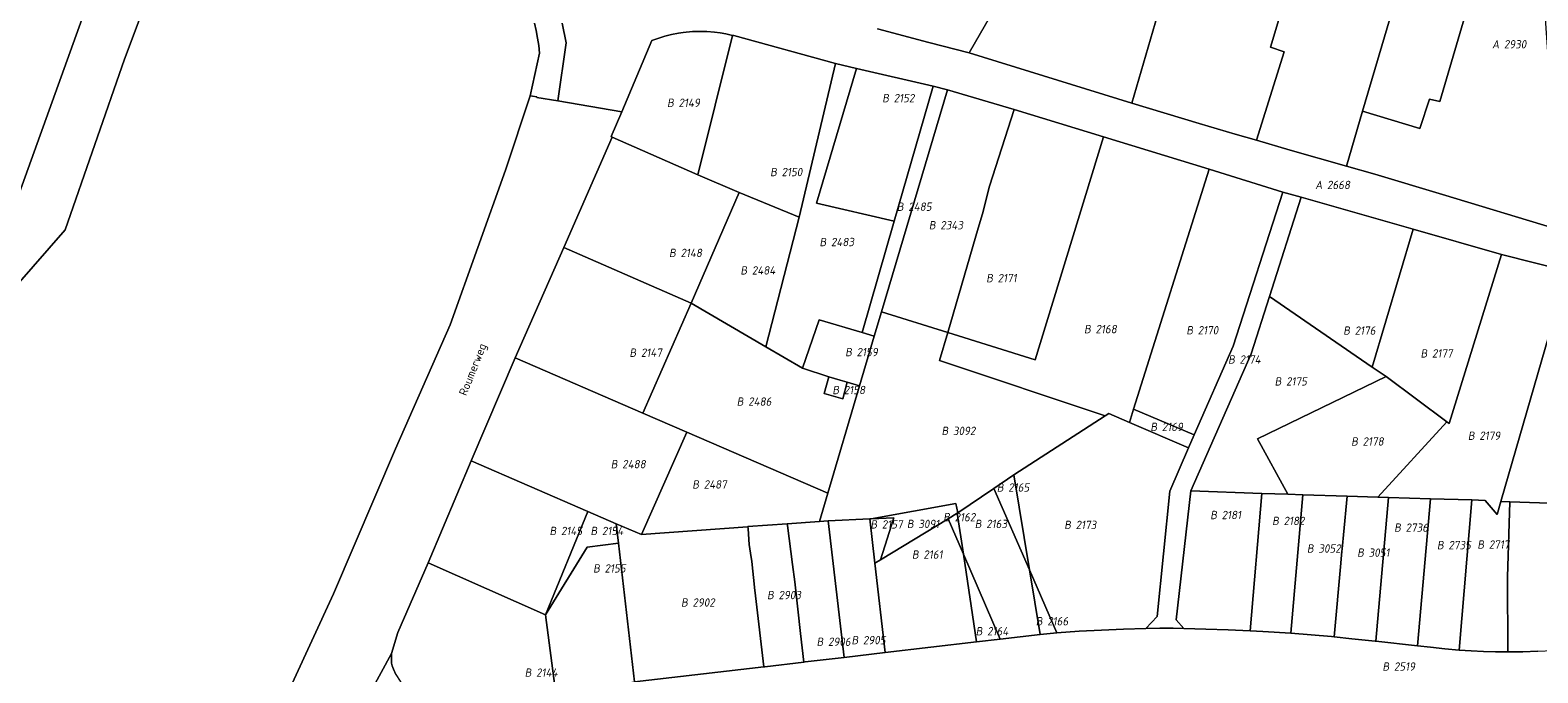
# Model space of a CAD drawing. Extents: x 184444 to 188300, y 345995 to 350408.
# Tile 32 of 43: x 186785 to 187109, y 348816 to 348954. Entities that reach past the tile are written whole.
import ezdxf
from ezdxf.enums import TextEntityAlignment as Align

# ---------------------------------------------------------------- set-up
doc = ezdxf.new("R2010")
doc.units = 0
for name, color, linetype, lineweight in [('B-WA-KG-GRENS_PERCEEL-GV', 30, 'Continuous', 18), ('B-WA-KG-GRENS_PERCEEL-S', 30, 'Continuous', 25), ('B-WA-OG-BEBOUWING_STRAATNAAM-T18', 10, 'Continuous', 18)]:
    doc.layers.add(name, color=color, linetype=linetype, lineweight=lineweight)
doc.styles.add('NLCS-ISO', font='NLCS-ISO.ttf', dxfattribs={"height": 1.8})
doc.styles.add('NLCS-ISO-M1000-T18', font='NLCS-ISO.ttf', dxfattribs={"height": 1.8})

# ---------------------------------------------------------------- blocks, each defined once
blk = doc.blocks.new('SKG-PERCEELNUMMER-SO')
at = {"style": 'NLCS-ISO', "oblique": 10, "flags": 1}
for tag, p in [('GEMEENTECODE', (0, 2.55)), ('PERCEELGROOTTE', (0, -2.45))]:
    blk.add_attdef(tag, text='', height=1.8, dxfattribs=at).set_placement(p, align=Align.MIDDLE_CENTER)
at = {"style": 'NLCS-ISO', "oblique": 10}
blk.add_attdef('SECTIE', text='', height=1.8, dxfattribs=at).set_placement((-0.5, 0), align=Align.MIDDLE_RIGHT)
blk.add_attdef('PERCEELNUMMER', text='', height=1.8, dxfattribs=at).set_placement((0.5, 0), align=Align.MIDDLE_LEFT)

msp = doc.modelspace()

# ---------------------------------------------------------------- linework, layer by layer
at = {"layer": 'B-WA-KG-GRENS_PERCEEL-GV', "flags": 128}
for points in [[(186771.638, 348887.702), (186792.376, 348911.428), (186805.14, 348948.135), (186824.811, 349000.67), (186827.009, 349005.081), (186826.994, 349005.293), (186822.053, 349074.726), (186817.926, 349074.242), (186816.245, 349106.823), (186816.212, 349107.46), (186814.662, 349107.129), (186790.059, 349101.878), (186785.644, 349100.936), (186807.977, 349089.821), (186812.69, 349006.443), (186812.425, 349003.687), (186802.49, 348974.924), (186781.888, 348917.446)], [(186824.811, 349000.67), (186805.14, 348948.135), (186792.376, 348911.428), (186771.638, 348887.702)], [(186967.242, 348954.699), (186978.262, 348951.723), (186986.941, 348949.563), (187010.425, 348990.28)], [(186841.25, 348813.68), (186850.153, 348832.994), (186863.501, 348864.226), (186875.247, 348890.943), (186887.182, 348924.24), (186892.516, 348940.293), (186894.475, 348949.447), (186894.323, 348951.082), (186894.097, 348952.709), (186893.798, 348954.323), (186893.426, 348955.923)], [(186893.426, 348955.923), (186893.798, 348954.323), (186894.097, 348952.709), (186894.323, 348951.082), (186894.475, 348949.447), (186892.516, 348940.293), (186893.015, 348940.212), (186893.915, 348940.055), (186893.883, 348939.922), (186898.441, 348939.164), (186900.202, 348951.669), (186899.404, 348955.895)], [(186899.404, 348955.895), (186900.202, 348951.669), (186898.441, 348939.164), (186912.206, 348936.855), (186918.646, 348952.181), (186921.486, 348953.141), (186922.913, 348953.453), (186924.374, 348953.794), (186925.421, 348953.915), (186927.389, 348954.129), (186928.392, 348954.139), (186930.522, 348954.14), (186932.191, 348953.965), (186933.356, 348953.859), (186934.57, 348953.596), (186936.016, 348953.296), (186936.3, 348953.232), (186958.175, 348947.199), (186962.738, 348946.147), (186962.748, 348946.145), (186979.217, 348942.353), (186979.234, 348942.349), (186982.28, 348941.536), (186982.293, 348941.532), (186996.646, 348937.295), (187015.859, 348931.421), (187038.607, 348924.439), (187054.504, 348919.494), (187058.402, 348918.439), (187082.553, 348911.533), (187101.526, 348906.115), (187115.759, 348902.511)], [(187112.999, 348911.658), (187088.817, 348919.029), (187074.259, 348923.397), (187068.169, 348925.146), (187056.072, 348928.564), (187048.771, 348930.719), (187044.231, 348932.044), (187036.475, 348934.322), (187021.964, 348938.709), (186986.941, 348949.563), (186978.262, 348951.723), (186967.242, 348954.699)], [(186845.299, 348788.221), (186862.668, 348820.135), (186864.002, 348824.665), (186870.529, 348839.7), (186879.768, 348861.669), (186889.284, 348883.798), (186899.725, 348907.621), (186910.144, 348931.395), (186909.915, 348931.496), (186912.206, 348936.855), (186898.441, 348939.164), (186893.883, 348939.922), (186893.915, 348940.055), (186893.015, 348940.212), (186892.516, 348940.293), (186887.182, 348924.24), (186875.247, 348890.943), (186863.501, 348864.226), (186850.153, 348832.994), (186841.25, 348813.68)], [(187109.364, 348820.633), (187106.124, 348820.523), (187102.882, 348820.488), (187100.261, 348820.514), (187097.64, 348820.589), (187095.022, 348820.713), (187092.406, 348820.885), (187089.336, 348821.15), (187086.273, 348821.482), (187083.458, 348821.789), (187074.457, 348822.771), (187074.379, 348822.78), (187069.327, 348823.331), (187065.526, 348823.718), (187064.957, 348823.776), (187060.583, 348824.171), (187056.204, 348824.514), (187050.144, 348824.908), (187047.435, 348825.051), (187042.681, 348825.259), (187037.925, 348825.406), (187033.168, 348825.492), (187030.884, 348825.564), (187027.972, 348825.599), (187025.02, 348825.516), (187020.214, 348825.398), (187015.411, 348825.199), (187010.611, 348824.922), (187005.817, 348824.564), (187002.215, 348824.226), (186993.601, 348823.219), (186988.542, 348822.626), (186968.915, 348820.329), (186960.078, 348819.294), (186951.678, 348818.311), (186951.37, 348818.275), (186942.984, 348817.293), (186942.749, 348817.265), (186914.909, 348814.007)], [(186863.566, 348815.643), (186863.058, 348816.76), (186862.802, 348817.502), (186862.674, 348818.029), (186862.668, 348820.135), (186845.299, 348788.221)]]:
    msp.add_lwpolyline(points, dxfattribs=at)
for points in [[(186595.574, 349070.511), (186591.826, 349070.526), (186685.479, 348812.694), (186687.304, 348814.136), (186698.537, 348823.003), (186741.385, 348847.559), (186743.204, 348851.195), (186759.832, 348890.414), (186761.739, 348893.645), (186781.888, 348917.446), (186802.49, 348974.924), (186812.425, 349003.687), (186812.69, 349006.443), (186807.977, 349089.821), (186785.644, 349100.936), (186642.223, 349070.325)], [(187010.425, 348990.28), (186986.941, 348949.563), (187021.964, 348938.709), (187033.508, 348978.427), (187027.038, 348981.761)], [(187063.275, 348989.771), (187056.665, 348967.601), (187056.809, 348967.534), (187051.796, 348950.755), (187054.752, 348949.773), (187048.771, 348930.719), (187056.072, 348928.564), (187068.169, 348925.146), (187071.647, 348936.934), (187085.222, 348983.109), (187073.68, 348986.604)], [(187099.907, 348978.678), (187089.237, 348981.897), (187085.222, 348983.109), (187071.647, 348936.934), (187083.972, 348933.247), (187086.072, 348939.54), (187088.269, 348939.054)], [(187021.964, 348938.709), (187036.475, 348934.322), (187044.231, 348932.044), (187048.771, 348930.719), (187054.752, 348949.773), (187051.796, 348950.755), (187056.809, 348967.534), (187056.665, 348967.601), (187033.508, 348978.427)], [(187109.588, 348975.764), (187099.907, 348978.678), (187088.269, 348939.054), (187086.072, 348939.54), (187083.972, 348933.247), (187071.647, 348936.934), (187068.169, 348925.146), (187074.259, 348923.397), (187088.817, 348919.029), (187112.999, 348911.658), (187112.438, 348917.727), (187111.82, 348945.499), (187111.81, 348945.646), (187110.466, 348964.132)], [(186910.144, 348931.395), (186928.584, 348923.251), (186936.016, 348953.296), (186934.57, 348953.596), (186933.356, 348953.859), (186932.191, 348953.965), (186930.522, 348954.14), (186928.392, 348954.139), (186927.389, 348954.129), (186925.421, 348953.915), (186924.374, 348953.794), (186922.913, 348953.453), (186921.486, 348953.141), (186918.646, 348952.181), (186912.206, 348936.855), (186909.915, 348931.496)], [(186937.453, 348919.46), (186950.383, 348914.165), (186958.175, 348947.199), (186936.3, 348953.232), (186936.016, 348953.296), (186928.584, 348923.251)], [(186963.912, 348889.273), (186970.799, 348913.303), (186954.141, 348917.133), (186962.738, 348946.147), (186958.175, 348947.199), (186950.383, 348914.165), (186943.207, 348886.202), (186951.117, 348881.608), (186954.679, 348891.986)], [(186979.217, 348942.353), (186962.748, 348946.145), (186962.738, 348946.147), (186954.141, 348917.133), (186970.799, 348913.303)], [(186982.28, 348941.536), (186979.234, 348942.349), (186979.217, 348942.353), (186970.799, 348913.303), (186963.912, 348889.273), (186966.534, 348888.503), (186968.067, 348893.719)], [(186996.646, 348937.295), (186982.293, 348941.532), (186982.28, 348941.536), (186968.067, 348893.719), (186982.343, 348889.269), (186988.923, 348911.783), (186989.811, 348914.855), (186991.323, 348920.782)], [(187015.859, 348931.421), (186996.646, 348937.295), (186991.323, 348920.782), (186989.811, 348914.855), (186988.923, 348911.783), (186982.343, 348889.269), (187001.192, 348883.401)], [(186928.584, 348923.251), (186910.144, 348931.395), (186899.725, 348907.621), (186927.125, 348895.575), (186937.453, 348919.46)], [(187016.244, 348871.303), (187017.041, 348871.813), (187021.442, 348869.93), (187022.328, 348872.797), (187038.607, 348924.439), (187015.859, 348931.421), (187001.192, 348883.401), (186982.343, 348889.269), (186980.588, 348883.278)], [(187022.328, 348872.797), (187035.411, 348867.246), (187043.751, 348886.345), (187054.504, 348919.494), (187038.607, 348924.439)], [(186927.125, 348895.575), (186943.207, 348886.202), (186950.383, 348914.165), (186937.453, 348919.46)], [(187058.402, 348918.439), (187054.504, 348919.494), (187043.751, 348886.345), (187035.411, 348867.246), (187034.199, 348864.463), (187030.121, 348855.107), (187027.414, 348828.094), (187025.02, 348825.516), (187027.972, 348825.599), (187030.884, 348825.564), (187033.168, 348825.492), (187031.496, 348827.423), (187034.639, 348855.184), (187047.66, 348884.678), (187051.584, 348897.032)], [(187051.584, 348897.032), (187071.388, 348883.372), (187073.715, 348881.804), (187082.553, 348911.533), (187058.402, 348918.439)], [(187073.715, 348881.804), (187076.682, 348879.808), (187089.763, 348870.041), (187090.287, 348869.649), (187101.526, 348906.115), (187082.553, 348911.533)], [(186889.284, 348883.798), (186916.758, 348871.914), (186927.125, 348895.575), (186899.725, 348907.621)], [(187101.418, 348852.89), (187115.759, 348902.511), (187101.526, 348906.115), (187090.287, 348869.649), (187089.763, 348870.041), (187074.909, 348853.817), (187077.1, 348853.752), (187077.179, 348853.75), (187086.237, 348853.48), (187095.176, 348853.214), (187098.051, 348853.128), (187100.6, 348850.077)], [(187127.972, 348851.931), (187128.353, 348851.917), (187126.76, 348902.188), (187122.677, 348900.37), (187115.759, 348902.511), (187101.418, 348852.89), (187103.306, 348852.823), (187118.172, 348852.295)], [(187034.639, 348855.184), (187049.982, 348854.639), (187055.579, 348854.444), (187049.039, 348866.353), (187076.682, 348879.808), (187073.715, 348881.804), (187071.388, 348883.372), (187051.584, 348897.032), (187047.66, 348884.678)], [(186951.117, 348881.608), (186943.207, 348886.202), (186927.125, 348895.575), (186916.758, 348871.914), (186926.203, 348867.816), (186956.569, 348854.67), (186963.385, 348877.792), (186960.743, 348878.591), (186959.754, 348875.03), (186955.78, 348876.142), (186956.778, 348879.735)], [(186965.863, 348849.135), (186984.13, 348852.442), (186984.512, 348850.443), (186992.247, 348855.658), (186996.591, 348858.591), (187016.244, 348871.303), (186980.588, 348883.278), (186982.343, 348889.269), (186968.067, 348893.719), (186966.534, 348888.503), (186963.385, 348877.792), (186956.569, 348854.67), (186954.773, 348848.603), (186956.607, 348848.691), (186965.597, 348849.121)], [(186951.117, 348881.608), (186956.778, 348879.735), (186959.221, 348879.052), (186960.743, 348878.591), (186963.385, 348877.792), (186966.534, 348888.503), (186963.912, 348889.273), (186954.679, 348891.986)], [(186916.421, 348845.768), (186926.203, 348867.816), (186916.758, 348871.914), (186889.284, 348883.798), (186879.768, 348861.669), (186904.87, 348850.753), (186911.013, 348848.102)], [(186956.778, 348879.735), (186955.78, 348876.142), (186959.754, 348875.03), (186960.743, 348878.591), (186959.221, 348879.052)], [(187074.909, 348853.817), (187089.763, 348870.041), (187076.682, 348879.808), (187049.039, 348866.353), (187055.579, 348854.444), (187058.778, 348854.334), (187068.289, 348854.029)], [(187021.442, 348869.93), (187017.041, 348871.813), (187016.244, 348871.303), (186996.591, 348858.591), (186999.929, 348838.192), (187005.817, 348824.564), (187010.611, 348824.922), (187015.411, 348825.199), (187020.214, 348825.398), (187025.02, 348825.516), (187027.414, 348828.094), (187030.121, 348855.107), (187034.199, 348864.463)], [(187034.199, 348864.463), (187035.411, 348867.246), (187022.328, 348872.797), (187021.442, 348869.93)], [(186947.793, 348848.088), (186947.813, 348848.089), (186954.773, 348848.603), (186956.569, 348854.67), (186926.203, 348867.816), (186916.421, 348845.768), (186939.266, 348847.457), (186939.358, 348847.464)], [(186870.529, 348839.7), (186895.771, 348828.48), (186904.87, 348850.753), (186879.768, 348861.669)], [(186996.591, 348858.591), (186992.247, 348855.658), (186999.929, 348838.192)], [(186984.512, 348850.443), (186984.416, 348850.378), (186985.744, 348841.519), (186993.601, 348823.219), (187002.215, 348824.226), (186999.929, 348838.192), (186992.247, 348855.658)], [(187049.982, 348854.639), (187034.639, 348855.184), (187031.496, 348827.423), (187033.168, 348825.492), (187037.925, 348825.406), (187042.681, 348825.259), (187047.435, 348825.051)], [(186967.896, 348840.302), (186982.446, 348849.176), (186984.416, 348850.378), (186984.512, 348850.443), (186984.13, 348852.442), (186965.863, 348849.135), (186970.722, 348849.382)], [(187056.204, 348824.514), (187058.778, 348854.334), (187055.579, 348854.444), (187049.982, 348854.639), (187047.435, 348825.051), (187050.144, 348824.908)], [(187065.526, 348823.718), (187066.92, 348839.572), (187067.083, 348841.374), (187067.317, 348843.388), (187067.496, 348845.667), (187068.289, 348854.029), (187058.778, 348854.334), (187056.204, 348824.514), (187060.583, 348824.171), (187064.957, 348823.776)], [(187074.457, 348822.771), (187077.179, 348853.75), (187077.1, 348853.752), (187074.909, 348853.817), (187068.289, 348854.029), (187067.496, 348845.667), (187067.317, 348843.388), (187067.083, 348841.374), (187066.92, 348839.572), (187065.526, 348823.718), (187069.327, 348823.331), (187074.379, 348822.78)], [(187083.458, 348821.789), (187086.237, 348853.48), (187077.179, 348853.75), (187074.457, 348822.771)], [(187086.273, 348821.482), (187089.336, 348821.15), (187092.406, 348820.885), (187095.176, 348853.214), (187086.237, 348853.48), (187083.458, 348821.789)], [(187095.176, 348853.214), (187092.406, 348820.885), (187095.022, 348820.713), (187097.64, 348820.589), (187100.261, 348820.514), (187102.882, 348820.488), (187102.806, 348836.59), (187103.306, 348852.823), (187101.418, 348852.89), (187100.6, 348850.077), (187098.051, 348853.128)], [(187103.306, 348852.823), (187102.806, 348836.59), (187102.882, 348820.488), (187106.124, 348820.523), (187109.364, 348820.633), (187112.601, 348820.817), (187115.833, 348821.076), (187119.058, 348821.409), (187122.275, 348821.816), (187125.481, 348822.297), (187122.176, 348835.432), (187121.525, 348838.066), (187118.172, 348852.295)], [(186911.49, 348843.919), (186911.013, 348848.102), (186904.87, 348850.753), (186895.771, 348828.48), (186904.748, 348843.034)], [(186960.078, 348819.294), (186956.607, 348848.691), (186954.773, 348848.603), (186947.813, 348848.089), (186947.793, 348848.088), (186947.84, 348847.736), (186948.969, 348839.275), (186949.424, 348835.603), (186950.678, 348824.434), (186951.37, 348818.275), (186951.678, 348818.311)], [(186960.078, 348819.294), (186968.915, 348820.329), (186966.697, 348839.571), (186965.597, 348849.121), (186956.607, 348848.691)], [(186965.863, 348849.135), (186965.597, 348849.121), (186966.697, 348839.571), (186967.896, 348840.302), (186970.722, 348849.382)], [(186988.542, 348822.626), (186985.744, 348841.519), (186982.446, 348849.176), (186967.896, 348840.302), (186966.697, 348839.571), (186968.915, 348820.329)], [(186984.416, 348850.378), (186982.446, 348849.176), (186985.744, 348841.519)], [(186942.749, 348817.265), (186940.964, 348832.53), (186940.74, 348834.354), (186940.778, 348834.361), (186940.772, 348834.412), (186940.171, 348839.927), (186939.909, 348841.775), (186939.6, 348843.65), (186939.389, 348846.969), (186939.358, 348847.464), (186939.266, 348847.457), (186916.421, 348845.768), (186911.013, 348848.102), (186911.49, 348843.919), (186914.909, 348814.007)], [(186951.37, 348818.275), (186950.678, 348824.434), (186949.424, 348835.603), (186948.969, 348839.275), (186947.84, 348847.736), (186947.793, 348848.088), (186939.358, 348847.464), (186939.389, 348846.969), (186939.6, 348843.65), (186939.909, 348841.775), (186940.171, 348839.927), (186940.772, 348834.412), (186940.778, 348834.361), (186940.74, 348834.354), (186940.964, 348832.53), (186942.749, 348817.265), (186942.984, 348817.293)], [(186897.939, 348812.057), (186914.909, 348814.007), (186911.49, 348843.919), (186904.748, 348843.034), (186895.771, 348828.48)], [(186870.529, 348839.7), (186864.002, 348824.665), (186862.668, 348820.135), (186862.674, 348818.029), (186862.802, 348817.502), (186863.058, 348816.76), (186863.566, 348815.643), (186864.491, 348814.184), (186865.669, 348812.863), (186867.327, 348811.57), (186868.704, 348810.833), (186869.71, 348810.445), (186870.715, 348810.161), (186872.461, 348809.769), (186874.445, 348809.576), (186876.01, 348809.606), (186877.918, 348809.809), (186897.939, 348812.057), (186895.771, 348828.48)], [(186985.744, 348841.519), (186988.542, 348822.626), (186993.601, 348823.219)], [(186999.929, 348838.192), (187002.215, 348824.226), (187005.817, 348824.564)]]:
    msp.add_lwpolyline(points, close=True, dxfattribs=at)

# ---------------------------------------------------------------- block references
at = {"layer": 'B-WA-KG-GRENS_PERCEEL-S', "color": 30}
for p, values in [((187101.544, 348951.372), {'PERCEELNUMMER': '2930', 'SECTIE': 'A'}), ((186923.919, 348938.768), {'PERCEELNUMMER': '2149', 'SECTIE': 'B'}), ((186970.225, 348939.775), {'PERCEELNUMMER': '2152', 'SECTIE': 'B'}), ((186946.093, 348923.853), {'PERCEELNUMMER': '2150', 'SECTIE': 'B'}), ((187063.472, 348921.072), {'PERCEELNUMMER': '2668', 'SECTIE': 'A'}), ((186973.363, 348916.389), {'PERCEELNUMMER': '2485', 'SECTIE': 'B'}), ((186980.255, 348912.397), {'PERCEELNUMMER': '2343', 'SECTIE': 'B'}), ((186924.341, 348906.431), {'PERCEELNUMMER': '2148', 'SECTIE': 'B'}), ((186956.716, 348908.773), {'PERCEELNUMMER': '2483', 'SECTIE': 'B'}), ((186939.695, 348902.665), {'PERCEELNUMMER': '2484', 'SECTIE': 'B'}), ((186992.597, 348901.001), {'PERCEELNUMMER': '2171', 'SECTIE': 'B'}), ((187013.66, 348890.012), {'PERCEELNUMMER': '2168', 'SECTIE': 'B'}), ((187035.662, 348889.777), {'PERCEELNUMMER': '2170', 'SECTIE': 'B'}), ((187069.437, 348889.7), {'PERCEELNUMMER': '2176', 'SECTIE': 'B'}), ((186915.817, 348884.941), {'PERCEELNUMMER': '2147', 'SECTIE': 'B'}), ((186962.243, 348885.066), {'PERCEELNUMMER': '2159', 'SECTIE': 'B'}), ((187044.664, 348883.477), {'PERCEELNUMMER': '2174', 'SECTIE': 'B'}), ((187086.068, 348884.784), {'PERCEELNUMMER': '2177', 'SECTIE': 'B'}), ((186959.483, 348876.895), {'PERCEELNUMMER': '2158', 'SECTIE': 'B'}), ((187054.675, 348878.76), {'PERCEELNUMMER': '2175', 'SECTIE': 'B'}), ((186938.904, 348874.403), {'PERCEELNUMMER': '2486', 'SECTIE': 'B'}), ((186982.981, 348868.099), {'PERCEELNUMMER': '3092', 'SECTIE': 'B'}), ((187027.925, 348868.954), {'PERCEELNUMMER': '2169', 'SECTIE': 'B'}), ((187096.258, 348867.045), {'PERCEELNUMMER': '2179', 'SECTIE': 'B'}), ((187071.143, 348865.813), {'PERCEELNUMMER': '2178', 'SECTIE': 'B'}), ((186911.795, 348860.929), {'PERCEELNUMMER': '2488', 'SECTIE': 'B'}), ((186929.343, 348856.557), {'PERCEELNUMMER': '2487', 'SECTIE': 'B'}), ((186994.883, 348855.905), {'PERCEELNUMMER': '2165', 'SECTIE': 'B'}), ((186967.674, 348847.955), {'PERCEELNUMMER': '2157', 'SECTIE': 'B'}), ((186975.527, 348848.055), {'PERCEELNUMMER': '3091', 'SECTIE': 'B'}), ((186983.343, 348849.505), {'PERCEELNUMMER': '2162', 'SECTIE': 'B'}), ((186990.136, 348848.054), {'PERCEELNUMMER': '2163', 'SECTIE': 'B'}), ((187009.386, 348847.842), {'PERCEELNUMMER': '2173', 'SECTIE': 'B'}), ((187040.806, 348849.974), {'PERCEELNUMMER': '2181', 'SECTIE': 'B'}), ((187054.136, 348848.699), {'PERCEELNUMMER': '2182', 'SECTIE': 'B'}), ((186898.612, 348846.539), {'PERCEELNUMMER': '2145', 'SECTIE': 'B'}), ((186907.429, 348846.538), {'PERCEELNUMMER': '2154', 'SECTIE': 'B'}), ((187080.398, 348847.256), {'PERCEELNUMMER': '2736', 'SECTIE': 'B'}), ((186976.614, 348841.457), {'PERCEELNUMMER': '2161', 'SECTIE': 'B'}), ((187061.627, 348842.755), {'PERCEELNUMMER': '3052', 'SECTIE': 'B'}), ((187072.435, 348841.868), {'PERCEELNUMMER': '3051', 'SECTIE': 'B'}), ((187089.612, 348843.48), {'PERCEELNUMMER': '2735', 'SECTIE': 'B'}), ((187098.303, 348843.614), {'PERCEELNUMMER': '2717', 'SECTIE': 'B'}), ((186907.997, 348838.468), {'PERCEELNUMMER': '2155', 'SECTIE': 'B'}), ((186926.921, 348831.126), {'PERCEELNUMMER': '2902', 'SECTIE': 'B'}), ((186945.434, 348832.731), {'PERCEELNUMMER': '2903', 'SECTIE': 'B'}), ((186990.334, 348824.935), {'PERCEELNUMMER': '2164', 'SECTIE': 'B'}), ((187003.264, 348827.085), {'PERCEELNUMMER': '2166', 'SECTIE': 'B'}), ((186956.091, 348822.668), {'PERCEELNUMMER': '2906', 'SECTIE': 'B'}), ((186963.605, 348823.023), {'PERCEELNUMMER': '2905', 'SECTIE': 'B'}), ((186893.268, 348816.018), {'PERCEELNUMMER': '2144', 'SECTIE': 'B'}), ((187077.879, 348817.334), {'PERCEELNUMMER': '2519', 'SECTIE': 'B'})]:
    msp.add_blockref('SKG-PERCEELNUMMER-SO', p, dxfattribs=at).add_auto_attribs(values)

# ---------------------------------------------------------------- texts
at = {"layer": 'B-WA-OG-BEBOUWING_STRAATNAAM-T18', "style": 'NLCS-ISO-M1000-T18'}
msp.add_text('Roumerweg', height=1.8, rotation=68.3, dxfattribs=at).set_placement((186880.35, 348881.246), align=Align.MIDDLE)

doc.saveas('drawing.dxf')
